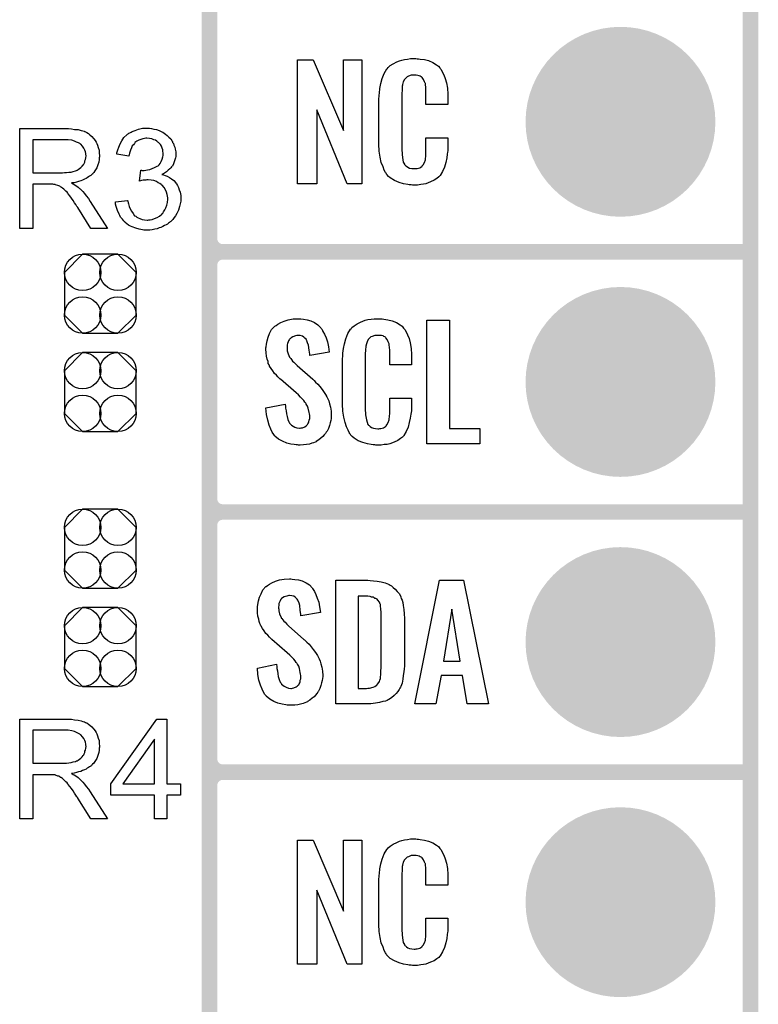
# Model space of a CAD drawing. Extents: x -0.07 to 0.95, y -0.15 to 1.54.
# Tile 5 of 16: x 0.67 to 0.95, y 0.06 to 0.44. Entities that reach past the tile are written whole.
import ezdxf

# ---------------------------------------------------------------- set-up
doc = ezdxf.new("R2010")
doc.units = 0
doc.layers.get('0').update_dxf_attribs({"linetype": 'CONTINUOUS'})
for name, color, linetype in [('gko', 6, 'CONTINUOUS'), ('gto', 2, 'CONTINUOUS'), ('gts', 1, 'CONTINUOUS')]:
    doc.layers.add(name, color=color, linetype=linetype)

# ---------------------------------------------------------------- blocks, each defined once
blk = doc.blocks.new('D36')
at = {"const_width": 0.003}
blk.add_lwpolyline([(-0.0015, 0, 1), (0.0015, 0, 1)], format="xyb", close=True, dxfattribs=at)
blk = doc.blocks.new('D78')
blk.add_lwpolyline([(-0.0068, -0.0152), (0.0068, -0.0152), (0.0138, -0.0082), (0.0138, 0.0082), (0.0068, 0.0152), (-0.0068, 0.0152), (-0.0138, 0.0082), (-0.0138, -0.0082)], close=True)
for centre in [(-0.0068, 0.0082), (0.0068, 0.0082), (-0.0068, -0.0082), (0.0068, -0.0082)]:
    blk.add_circle(centre, 0.007)
blk = doc.blocks.new('D42')
at = {"const_width": 0.0365}
blk.add_lwpolyline([(-0.01825, 0, 1), (0.01825, 0, 1)], format="xyb", close=True, dxfattribs=at)

msp = doc.modelspace()

# ---------------------------------------------------------------- linework, layer by layer
at = {"layer": 'gko', "color": 6, "const_width": 0.006}
msp.add_lwpolyline([(0.95, -0.05), (0.95, 1.45)], dxfattribs=at)
at = {"layer": 'gto', "color": 2, "const_width": 0.006}
for points in [[(0.742, -0.022), (0.742, 0.722)], [(0.742, 0.355), (0.742, 0.445)], [(0.742, 0.355), (0.742, 0.355)], [(0.742, 0.355), (0.742, 0.355)], [(0.747, 0.35), (0.747, 0.35)], [(0.747, 0.35), (0.747, 0.35)], [(0.747, 0.35), (0.747, 0.35)], [(0.747, 0.35), (0.747, 0.35)], [(0.747, 0.35), (0.95, 0.35)], [(0.747, 0.35), (0.95, 0.35)], [(0.742, 0.255), (0.742, 0.345)], [(0.742, 0.255), (0.742, 0.255)], [(0.742, 0.255), (0.742, 0.255)], [(0.747, 0.25), (0.747, 0.25)], [(0.747, 0.25), (0.747, 0.25)], [(0.747, 0.25), (0.747, 0.25)], [(0.747, 0.25), (0.747, 0.25)], [(0.747, 0.25), (0.95, 0.25)], [(0.747, 0.25), (0.95, 0.25)], [(0.742, 0.155), (0.742, 0.245)], [(0.742, 0.155), (0.742, 0.155)], [(0.742, 0.155), (0.742, 0.155)], [(0.747, 0.15), (0.747, 0.15)], [(0.747, 0.15), (0.747, 0.15)], [(0.747, 0.15), (0.747, 0.15)], [(0.747, 0.15), (0.747, 0.15)], [(0.747, 0.15), (0.95, 0.15)], [(0.747, 0.15), (0.95, 0.15)], [(0.742, 0.055), (0.742, 0.145)]]:
    msp.add_lwpolyline(points, dxfattribs=at)
at = {"layer": 'gto', "color": 2}
for points in [[(0.8218, 0.4242), (0.8224, 0.4242), (0.823, 0.4241), (0.8246, 0.4239), (0.8262, 0.4235), (0.8278, 0.4228), (0.8293, 0.4219), (0.83, 0.4214), (0.8306, 0.4207), (0.8307, 0.4205), (0.8311, 0.4201), (0.8315, 0.4192), (0.8321, 0.4181), (0.8326, 0.4167), (0.8331, 0.415), (0.8335, 0.4129), (0.8336, 0.4106), (0.8336, 0.4066), (0.8252, 0.4066), (0.8252, 0.4107), (0.8252, 0.4108), (0.8252, 0.4111), (0.8252, 0.4116), (0.8252, 0.4121), (0.8251, 0.4134), (0.825, 0.4141), (0.825, 0.4146), (0.825, 0.4147), (0.8249, 0.4149), (0.8247, 0.4154), (0.8243, 0.4163), (0.8238, 0.417), (0.8236, 0.4172), (0.8234, 0.4173), (0.823, 0.4175), (0.8226, 0.4177), (0.8221, 0.4178), (0.8214, 0.4179), (0.8203, 0.4179), (0.82, 0.4179), (0.8195, 0.4179), (0.8185, 0.4175), (0.818, 0.4173), (0.8176, 0.4169), (0.8174, 0.4167), (0.817, 0.4163), (0.8165, 0.4154), (0.8162, 0.4143), (0.8162, 0.4142), (0.8162, 0.4141), (0.8161, 0.4137), (0.8161, 0.4132), (0.816, 0.4127), (0.816, 0.4119), (0.8159, 0.4111), (0.8159, 0.4102), (0.8159, 0.3895), (0.8159, 0.3894), (0.8159, 0.3889), (0.816, 0.3882), (0.816, 0.3873), (0.8163, 0.3854), (0.8165, 0.3845), (0.8169, 0.3837), (0.817, 0.3836), (0.8171, 0.3834), (0.8174, 0.3832), (0.8177, 0.3829), (0.8183, 0.3825), (0.8189, 0.3822), (0.8198, 0.3821), (0.8207, 0.382), (0.8211, 0.382), (0.8214, 0.3821), (0.8218, 0.3821), (0.8228, 0.3823), (0.8233, 0.3826), (0.8237, 0.3829), (0.8238, 0.3829), (0.8238, 0.3831), (0.8242, 0.3835), (0.8247, 0.3844), (0.825, 0.3854), (0.825, 0.3855), (0.825, 0.3857), (0.825, 0.386), (0.8251, 0.3865), (0.8251, 0.387), (0.8252, 0.3878), (0.8252, 0.3886), (0.8252, 0.3895), (0.8252, 0.3938), (0.8336, 0.3938), (0.8336, 0.39), (0.8336, 0.3899), (0.8336, 0.3897), (0.8336, 0.3894), (0.8336, 0.3889), (0.8335, 0.3883), (0.8334, 0.3876), (0.8332, 0.3861), (0.8328, 0.3844), (0.8324, 0.3826), (0.8316, 0.3809), (0.8307, 0.3794), (0.8306, 0.3792), (0.8301, 0.3788), (0.8294, 0.3782), (0.8284, 0.3775), (0.827, 0.3769), (0.8252, 0.3762), (0.8243, 0.376), (0.8232, 0.3759), (0.822, 0.3757), (0.82, 0.3757), (0.8195, 0.3758), (0.8188, 0.3758), (0.8182, 0.3759), (0.8166, 0.3762), (0.8149, 0.3767), (0.8131, 0.3774), (0.8115, 0.3784), (0.8108, 0.379), (0.8102, 0.3797), (0.8102, 0.3798), (0.8101, 0.3799), (0.8099, 0.3802), (0.8097, 0.3805), (0.8092, 0.3814), (0.8087, 0.3827), (0.808, 0.3844), (0.8076, 0.3864), (0.8072, 0.3887), (0.8071, 0.3914), (0.8071, 0.4083), (0.8071, 0.4084), (0.8071, 0.4087), (0.8071, 0.4091), (0.8072, 0.4096), (0.8072, 0.4103), (0.8073, 0.411), (0.8075, 0.4128), (0.8078, 0.4147), (0.8084, 0.4166), (0.8091, 0.4186), (0.8102, 0.4203), (0.8102, 0.4203), (0.8103, 0.4204), (0.8107, 0.4209), (0.8115, 0.4216), (0.8126, 0.4223), (0.814, 0.423), (0.815, 0.4234), (0.8159, 0.4237), (0.8169, 0.424), (0.8181, 0.4241), (0.8193, 0.4243), (0.8213, 0.4243), (0.8218, 0.4242)], [(0.8006, 0.3762), (0.7949, 0.3762), (0.7832, 0.4046), (0.7832, 0.3762), (0.7758, 0.3762), (0.7758, 0.4238), (0.7819, 0.4238), (0.7935, 0.3966), (0.7935, 0.4238), (0.8006, 0.4238), (0.8006, 0.3762)], [(0.7189, 0.3975), (0.7197, 0.3974), (0.7206, 0.3972), (0.7216, 0.397), (0.7226, 0.3966), (0.7236, 0.3962), (0.7236, 0.3962), (0.7237, 0.3961), (0.724, 0.396), (0.7245, 0.3956), (0.7251, 0.3952), (0.7257, 0.3947), (0.7264, 0.3941), (0.7271, 0.3934), (0.7276, 0.3925), (0.7277, 0.3924), (0.7278, 0.3921), (0.7281, 0.3916), (0.7283, 0.391), (0.7286, 0.3903), (0.7288, 0.3895), (0.729, 0.3885), (0.7291, 0.3876), (0.7291, 0.3875), (0.7291, 0.3871), (0.729, 0.3867), (0.7289, 0.3861), (0.7287, 0.3854), (0.7284, 0.3846), (0.7281, 0.3838), (0.7277, 0.383), (0.7276, 0.3829), (0.7274, 0.3827), (0.7271, 0.3823), (0.7267, 0.3819), (0.7261, 0.3814), (0.7254, 0.3808), (0.7247, 0.3803), (0.7237, 0.3798), (0.7238, 0.3798), (0.7239, 0.3798), (0.7241, 0.3797), (0.7243, 0.3796), (0.7249, 0.3794), (0.7257, 0.3791), (0.7266, 0.3786), (0.7274, 0.3781), (0.7283, 0.3774), (0.7291, 0.3765), (0.7291, 0.3764), (0.7293, 0.3761), (0.7297, 0.3755), (0.73, 0.3748), (0.7303, 0.3739), (0.7307, 0.3729), (0.7309, 0.3717), (0.7309, 0.3703), (0.7309, 0.3703), (0.7309, 0.3701), (0.7309, 0.3698), (0.7309, 0.3695), (0.7308, 0.369), (0.7307, 0.3685), (0.7306, 0.368), (0.7305, 0.3674), (0.7301, 0.366), (0.7297, 0.3653), (0.7294, 0.3647), (0.7289, 0.3639), (0.7284, 0.3632), (0.7279, 0.3625), (0.7272, 0.3618), (0.7272, 0.3618), (0.7271, 0.3617), (0.7268, 0.3615), (0.7266, 0.3613), (0.7262, 0.361), (0.7258, 0.3607), (0.7253, 0.3604), (0.7247, 0.3601), (0.7241, 0.3598), (0.7233, 0.3594), (0.7226, 0.3592), (0.7218, 0.3589), (0.7209, 0.3587), (0.7199, 0.3585), (0.719, 0.3584), (0.718, 0.3583), (0.7175, 0.3583), (0.7171, 0.3584), (0.7167, 0.3584), (0.7162, 0.3585), (0.7156, 0.3586), (0.715, 0.3587), (0.7137, 0.3591), (0.7123, 0.3596), (0.7116, 0.3599), (0.7109, 0.3603), (0.7102, 0.3608), (0.7096, 0.3613), (0.7095, 0.3614), (0.7094, 0.3615), (0.7092, 0.3617), (0.7091, 0.3619), (0.7088, 0.3622), (0.7085, 0.3626), (0.7082, 0.3629), (0.7078, 0.3634), (0.7075, 0.364), (0.7072, 0.3645), (0.7066, 0.3659), (0.7061, 0.3674), (0.7059, 0.3683), (0.7058, 0.3692), (0.7105, 0.3698), (0.7105, 0.3697), (0.7106, 0.3696), (0.7106, 0.3694), (0.7107, 0.3691), (0.7107, 0.3688), (0.7108, 0.3684), (0.7111, 0.3675), (0.7115, 0.3665), (0.712, 0.3656), (0.7126, 0.3647), (0.7132, 0.3639), (0.7133, 0.3639), (0.7136, 0.3637), (0.714, 0.3634), (0.7146, 0.3631), (0.7152, 0.3628), (0.7161, 0.3625), (0.717, 0.3623), (0.718, 0.3622), (0.7183, 0.3622), (0.7186, 0.3623), (0.7192, 0.3623), (0.7199, 0.3625), (0.7208, 0.3628), (0.7218, 0.3632), (0.7227, 0.3637), (0.7236, 0.3645), (0.7237, 0.3646), (0.724, 0.3649), (0.7243, 0.3654), (0.7248, 0.3661), (0.7252, 0.3669), (0.7256, 0.3679), (0.7258, 0.369), (0.7259, 0.3702), (0.7259, 0.3703), (0.7259, 0.3704), (0.7259, 0.3705), (0.7259, 0.3708), (0.7258, 0.3714), (0.7257, 0.3721), (0.7254, 0.373), (0.7251, 0.3739), (0.7245, 0.3748), (0.7238, 0.3756), (0.7237, 0.3757), (0.7234, 0.3759), (0.7229, 0.3763), (0.7223, 0.3766), (0.7216, 0.377), (0.7206, 0.3774), (0.7196, 0.3776), (0.7184, 0.3777), (0.7179, 0.3777), (0.7175, 0.3776), (0.717, 0.3776), (0.7165, 0.3775), (0.7158, 0.3774), (0.7151, 0.3772), (0.7156, 0.3814), (0.7159, 0.3814), (0.7161, 0.3813), (0.7168, 0.3813), (0.7175, 0.3814), (0.7182, 0.3815), (0.719, 0.3817), (0.7199, 0.382), (0.7208, 0.3824), (0.7218, 0.3829), (0.7218, 0.3829), (0.7219, 0.3829), (0.7222, 0.3831), (0.7226, 0.3835), (0.723, 0.384), (0.7234, 0.3848), (0.7238, 0.3856), (0.7241, 0.3865), (0.7242, 0.3871), (0.7242, 0.3877), (0.7242, 0.3877), (0.7242, 0.3878), (0.7242, 0.3881), (0.7241, 0.3886), (0.724, 0.3892), (0.7238, 0.3899), (0.7235, 0.3906), (0.7231, 0.3913), (0.7224, 0.392), (0.7224, 0.392), (0.7221, 0.3922), (0.7217, 0.3925), (0.7212, 0.3929), (0.7206, 0.3931), (0.7198, 0.3934), (0.7189, 0.3936), (0.7179, 0.3937), (0.7175, 0.3937), (0.717, 0.3936), (0.7163, 0.3935), (0.7156, 0.3932), (0.7148, 0.393), (0.7141, 0.3925), (0.7133, 0.392), (0.7133, 0.3919), (0.7131, 0.3916), (0.7127, 0.3912), (0.7123, 0.3907), (0.712, 0.39), (0.7116, 0.3891), (0.7112, 0.388), (0.711, 0.3868), (0.7063, 0.3876), (0.7063, 0.3877), (0.7064, 0.3879), (0.7064, 0.3881), (0.7065, 0.3884), (0.7066, 0.3888), (0.7067, 0.3892), (0.7071, 0.3903), (0.7076, 0.3915), (0.7083, 0.3927), (0.7091, 0.3939), (0.7102, 0.395), (0.7102, 0.395), (0.7103, 0.3951), (0.7105, 0.3952), (0.7107, 0.3954), (0.711, 0.3956), (0.7114, 0.3958), (0.7118, 0.396), (0.7123, 0.3963), (0.7134, 0.3967), (0.7147, 0.3972), (0.7162, 0.3975), (0.717, 0.3976), (0.7183, 0.3976), (0.7189, 0.3975)], [(0.6873, 0.3974), (0.6878, 0.3974), (0.6889, 0.3973), (0.6901, 0.3971), (0.6915, 0.397), (0.6927, 0.3967), (0.6933, 0.3965), (0.6938, 0.3964), (0.6939, 0.3964), (0.6939, 0.3963), (0.6943, 0.3961), (0.6948, 0.3959), (0.6954, 0.3955), (0.696, 0.395), (0.6967, 0.3944), (0.6974, 0.3936), (0.6981, 0.3927), (0.6981, 0.3926), (0.6981, 0.3926), (0.6984, 0.3922), (0.6986, 0.3917), (0.6989, 0.391), (0.6992, 0.3901), (0.6995, 0.3891), (0.6996, 0.3881), (0.6997, 0.3869), (0.6997, 0.3869), (0.6997, 0.3868), (0.6997, 0.3865), (0.6996, 0.3862), (0.6996, 0.3859), (0.6996, 0.3855), (0.6994, 0.3845), (0.699, 0.3834), (0.6986, 0.3823), (0.6979, 0.3811), (0.6975, 0.3805), (0.697, 0.38), (0.697, 0.3799), (0.6969, 0.3799), (0.6967, 0.3797), (0.6965, 0.3795), (0.6963, 0.3793), (0.6959, 0.3791), (0.6955, 0.3788), (0.695, 0.3785), (0.6945, 0.3782), (0.6939, 0.3779), (0.6932, 0.3776), (0.6925, 0.3773), (0.6916, 0.3771), (0.6908, 0.3768), (0.6899, 0.3766), (0.6889, 0.3765), (0.689, 0.3764), (0.6892, 0.3763), (0.6895, 0.3761), (0.69, 0.3759), (0.691, 0.3753), (0.6915, 0.3749), (0.6919, 0.3745), (0.692, 0.3744), (0.6923, 0.3742), (0.6928, 0.3737), (0.6933, 0.3732), (0.6939, 0.3724), (0.6946, 0.3715), (0.6954, 0.3705), (0.6961, 0.3694), (0.7027, 0.359), (0.6964, 0.359), (0.6914, 0.367), (0.6914, 0.367), (0.6913, 0.3672), (0.6911, 0.3673), (0.691, 0.3675), (0.6906, 0.3682), (0.6901, 0.3689), (0.6895, 0.3698), (0.6889, 0.3707), (0.6883, 0.3715), (0.6877, 0.3723), (0.6876, 0.3723), (0.6875, 0.3725), (0.6872, 0.3729), (0.6868, 0.3733), (0.686, 0.3741), (0.6855, 0.3745), (0.6851, 0.3748), (0.685, 0.3749), (0.6849, 0.3749), (0.6847, 0.375), (0.6844, 0.3752), (0.684, 0.3754), (0.6837, 0.3755), (0.6828, 0.3758), (0.6827, 0.3758), (0.6826, 0.3759), (0.6824, 0.3759), (0.6821, 0.3759), (0.6817, 0.376), (0.6813, 0.376), (0.6807, 0.376), (0.6741, 0.376), (0.6741, 0.359), (0.669, 0.359), (0.669, 0.3974), (0.6868, 0.3974), (0.6873, 0.3974)], [(0.6862, 0.3931), (0.6741, 0.3931), (0.6741, 0.3804), (0.6855, 0.3804), (0.6862, 0.3805), (0.687, 0.3805), (0.6879, 0.3806), (0.6888, 0.3807), (0.6896, 0.3809), (0.6904, 0.3811), (0.6905, 0.3811), (0.6908, 0.3813), (0.6911, 0.3814), (0.6915, 0.3816), (0.692, 0.382), (0.6925, 0.3824), (0.693, 0.3829), (0.6934, 0.3834), (0.6935, 0.3835), (0.6936, 0.3837), (0.6938, 0.384), (0.694, 0.3845), (0.6941, 0.385), (0.6943, 0.3855), (0.6944, 0.3862), (0.6945, 0.3869), (0.6945, 0.3869), (0.6945, 0.387), (0.6944, 0.3873), (0.6944, 0.3878), (0.6943, 0.3885), (0.694, 0.3891), (0.6936, 0.3899), (0.6931, 0.3906), (0.6925, 0.3914), (0.6924, 0.3914), (0.6921, 0.3916), (0.6916, 0.3919), (0.6909, 0.3922), (0.6901, 0.3926), (0.689, 0.3929), (0.6877, 0.3931), (0.6862, 0.3931)], [(0.7771, 0.3242), (0.7781, 0.3241), (0.7795, 0.3239), (0.7809, 0.3235), (0.7824, 0.3228), (0.7837, 0.322), (0.7848, 0.3208), (0.7849, 0.3206), (0.7853, 0.3202), (0.7856, 0.3194), (0.7862, 0.3183), (0.7868, 0.3169), (0.7873, 0.3154), (0.7877, 0.3135), (0.788, 0.3114), (0.7805, 0.3101), (0.7805, 0.3103), (0.7805, 0.3107), (0.7804, 0.3114), (0.7803, 0.3122), (0.78, 0.3141), (0.7797, 0.315), (0.7794, 0.3158), (0.7794, 0.3159), (0.7793, 0.3161), (0.7791, 0.3165), (0.7787, 0.3168), (0.7782, 0.3172), (0.7777, 0.3176), (0.7769, 0.3178), (0.7761, 0.3179), (0.7758, 0.3179), (0.7755, 0.3178), (0.775, 0.3177), (0.774, 0.3174), (0.7734, 0.317), (0.773, 0.3166), (0.773, 0.3166), (0.7728, 0.3165), (0.7726, 0.3162), (0.7724, 0.3158), (0.7722, 0.3154), (0.772, 0.3148), (0.7719, 0.3142), (0.7719, 0.3134), (0.7719, 0.3133), (0.7719, 0.313), (0.7719, 0.3126), (0.7719, 0.312), (0.7722, 0.3108), (0.7728, 0.3095), (0.7729, 0.3094), (0.773, 0.3092), (0.7732, 0.309), (0.7735, 0.3086), (0.7739, 0.308), (0.7744, 0.3076), (0.775, 0.3069), (0.7757, 0.3063), (0.7817, 0.301), (0.7818, 0.3009), (0.7822, 0.3005), (0.7828, 0.2999), (0.7836, 0.2992), (0.7844, 0.2982), (0.7853, 0.2971), (0.7861, 0.296), (0.7868, 0.2948), (0.7869, 0.2946), (0.7871, 0.2943), (0.7875, 0.2935), (0.7879, 0.2927), (0.7881, 0.2916), (0.7885, 0.2903), (0.7887, 0.2888), (0.7888, 0.2872), (0.7888, 0.287), (0.7888, 0.2867), (0.7887, 0.286), (0.7886, 0.2852), (0.7884, 0.2843), (0.7881, 0.2833), (0.7878, 0.2821), (0.7872, 0.2811), (0.7871, 0.281), (0.7869, 0.2807), (0.7866, 0.2802), (0.7861, 0.2796), (0.7855, 0.279), (0.7848, 0.2784), (0.784, 0.2777), (0.783, 0.2771), (0.783, 0.277), (0.7826, 0.2769), (0.782, 0.2766), (0.7813, 0.2764), (0.7804, 0.2761), (0.7793, 0.2759), (0.7781, 0.2758), (0.7769, 0.2757), (0.7762, 0.2757), (0.7758, 0.2758), (0.7753, 0.2758), (0.7746, 0.2759), (0.7732, 0.2761), (0.7717, 0.2765), (0.77, 0.2772), (0.7685, 0.278), (0.7671, 0.2792), (0.767, 0.2794), (0.7667, 0.2798), (0.7661, 0.2807), (0.7656, 0.2819), (0.7649, 0.2834), (0.7644, 0.2853), (0.7639, 0.2875), (0.7637, 0.29), (0.7711, 0.2915), (0.7711, 0.2914), (0.7711, 0.2913), (0.7712, 0.2907), (0.7712, 0.2899), (0.7714, 0.2889), (0.7716, 0.2878), (0.7718, 0.2867), (0.7721, 0.2856), (0.7725, 0.2846), (0.7726, 0.2845), (0.7728, 0.2842), (0.7731, 0.2838), (0.7735, 0.2834), (0.7741, 0.283), (0.7748, 0.2826), (0.7756, 0.2823), (0.7766, 0.2822), (0.7769, 0.2822), (0.7772, 0.2823), (0.7777, 0.2824), (0.7786, 0.2828), (0.7791, 0.2831), (0.7794, 0.2834), (0.7795, 0.2835), (0.7796, 0.2836), (0.7798, 0.2839), (0.78, 0.2843), (0.7802, 0.2847), (0.7803, 0.2853), (0.7805, 0.2859), (0.7805, 0.2867), (0.7805, 0.2868), (0.7805, 0.2871), (0.7804, 0.2877), (0.7803, 0.2883), (0.7799, 0.2899), (0.7796, 0.2907), (0.7792, 0.2915), (0.7791, 0.2916), (0.779, 0.2919), (0.7786, 0.2922), (0.7782, 0.2928), (0.7777, 0.2934), (0.777, 0.2942), (0.7762, 0.295), (0.7753, 0.2958), (0.7693, 0.301), (0.7692, 0.3011), (0.7688, 0.3015), (0.7683, 0.3019), (0.7677, 0.3026), (0.767, 0.3033), (0.7663, 0.3043), (0.7657, 0.3052), (0.7651, 0.3061), (0.765, 0.3062), (0.7649, 0.3066), (0.7646, 0.3071), (0.7645, 0.3079), (0.7642, 0.3088), (0.7639, 0.3099), (0.7638, 0.3112), (0.7637, 0.3126), (0.7637, 0.3127), (0.7637, 0.3129), (0.7637, 0.3131), (0.7638, 0.3135), (0.7639, 0.3145), (0.7641, 0.3158), (0.7645, 0.3172), (0.7651, 0.3186), (0.7658, 0.3201), (0.767, 0.3213), (0.7671, 0.3214), (0.7676, 0.3217), (0.7683, 0.3222), (0.7694, 0.3228), (0.7707, 0.3234), (0.7722, 0.3239), (0.7741, 0.3242), (0.7761, 0.3243), (0.7767, 0.3243), (0.7771, 0.3242)], [(0.8078, 0.3242), (0.8084, 0.3242), (0.809, 0.3241), (0.8106, 0.3239), (0.8122, 0.3235), (0.8139, 0.3228), (0.8153, 0.3219), (0.8161, 0.3214), (0.8166, 0.3207), (0.8167, 0.3205), (0.8171, 0.3201), (0.8176, 0.3192), (0.8181, 0.3181), (0.8187, 0.3167), (0.8191, 0.315), (0.8195, 0.3129), (0.8196, 0.3106), (0.8196, 0.3066), (0.8113, 0.3066), (0.8113, 0.3107), (0.8113, 0.3108), (0.8113, 0.3111), (0.8113, 0.3116), (0.8113, 0.3121), (0.8112, 0.3134), (0.8111, 0.3141), (0.811, 0.3146), (0.811, 0.3147), (0.8109, 0.3149), (0.8107, 0.3154), (0.8103, 0.3163), (0.8098, 0.317), (0.8096, 0.3172), (0.8094, 0.3173), (0.809, 0.3175), (0.8087, 0.3177), (0.8081, 0.3178), (0.8075, 0.3179), (0.8064, 0.3179), (0.806, 0.3179), (0.8055, 0.3179), (0.8045, 0.3175), (0.804, 0.3173), (0.8036, 0.3169), (0.8034, 0.3167), (0.803, 0.3163), (0.8026, 0.3154), (0.8022, 0.3143), (0.8022, 0.3142), (0.8022, 0.3141), (0.8021, 0.3137), (0.8021, 0.3132), (0.802, 0.3127), (0.802, 0.3119), (0.8019, 0.3111), (0.8019, 0.3102), (0.8019, 0.2895), (0.8019, 0.2894), (0.8019, 0.2889), (0.802, 0.2882), (0.802, 0.2873), (0.8024, 0.2854), (0.8026, 0.2845), (0.8029, 0.2837), (0.803, 0.2836), (0.8031, 0.2834), (0.8034, 0.2832), (0.8038, 0.2829), (0.8043, 0.2825), (0.805, 0.2822), (0.8058, 0.2821), (0.8067, 0.282), (0.8071, 0.282), (0.8075, 0.2821), (0.8078, 0.2821), (0.8089, 0.2823), (0.8093, 0.2826), (0.8097, 0.2829), (0.8098, 0.2829), (0.8099, 0.2831), (0.8102, 0.2835), (0.8107, 0.2844), (0.811, 0.2854), (0.811, 0.2855), (0.8111, 0.2857), (0.8111, 0.286), (0.8112, 0.2865), (0.8112, 0.287), (0.8113, 0.2878), (0.8113, 0.2886), (0.8113, 0.2895), (0.8113, 0.2938), (0.8196, 0.2938), (0.8196, 0.29), (0.8196, 0.2899), (0.8196, 0.2897), (0.8196, 0.2894), (0.8196, 0.2889), (0.8195, 0.2883), (0.8194, 0.2876), (0.8192, 0.2861), (0.8188, 0.2844), (0.8184, 0.2826), (0.8176, 0.2809), (0.8167, 0.2794), (0.8166, 0.2792), (0.8162, 0.2788), (0.8154, 0.2782), (0.8144, 0.2775), (0.813, 0.2769), (0.8113, 0.2762), (0.8103, 0.276), (0.8092, 0.2759), (0.808, 0.2757), (0.806, 0.2757), (0.8055, 0.2758), (0.8049, 0.2758), (0.8042, 0.2759), (0.8027, 0.2762), (0.8009, 0.2767), (0.7991, 0.2774), (0.7976, 0.2784), (0.7968, 0.279), (0.7962, 0.2797), (0.7962, 0.2798), (0.7961, 0.2799), (0.7959, 0.2802), (0.7957, 0.2805), (0.7953, 0.2814), (0.7947, 0.2827), (0.7941, 0.2844), (0.7936, 0.2864), (0.7932, 0.2887), (0.7931, 0.2914), (0.7931, 0.3083), (0.7931, 0.3084), (0.7931, 0.3087), (0.7931, 0.3091), (0.7932, 0.3096), (0.7932, 0.3103), (0.7933, 0.311), (0.7935, 0.3128), (0.7939, 0.3147), (0.7944, 0.3166), (0.7952, 0.3186), (0.7962, 0.3203), (0.7962, 0.3203), (0.7964, 0.3204), (0.7967, 0.3209), (0.7976, 0.3216), (0.7987, 0.3223), (0.8001, 0.323), (0.801, 0.3234), (0.8019, 0.3237), (0.8029, 0.324), (0.8041, 0.3241), (0.8053, 0.3243), (0.8074, 0.3243), (0.8078, 0.3242)], [(0.8343, 0.2821), (0.8459, 0.2821), (0.8459, 0.2762), (0.8256, 0.2762), (0.8256, 0.3238), (0.8343, 0.3238), (0.8343, 0.2821)], [(0.7738, 0.2242), (0.7748, 0.2241), (0.7762, 0.2239), (0.7776, 0.2235), (0.7791, 0.2228), (0.7804, 0.222), (0.7815, 0.2208), (0.7816, 0.2206), (0.7819, 0.2202), (0.7823, 0.2194), (0.7829, 0.2183), (0.7834, 0.2169), (0.784, 0.2154), (0.7843, 0.2135), (0.7846, 0.2114), (0.7771, 0.2101), (0.7771, 0.2103), (0.7771, 0.2107), (0.777, 0.2114), (0.7769, 0.2122), (0.7767, 0.2141), (0.7764, 0.215), (0.7761, 0.2158), (0.7761, 0.2159), (0.7759, 0.2161), (0.7757, 0.2165), (0.7754, 0.2168), (0.7749, 0.2172), (0.7744, 0.2176), (0.7736, 0.2178), (0.7728, 0.2179), (0.7725, 0.2179), (0.7721, 0.2178), (0.7717, 0.2177), (0.7707, 0.2174), (0.7701, 0.217), (0.7696, 0.2166), (0.7696, 0.2166), (0.7695, 0.2165), (0.7693, 0.2162), (0.7691, 0.2158), (0.7689, 0.2154), (0.7687, 0.2148), (0.7686, 0.2142), (0.7685, 0.2134), (0.7685, 0.2133), (0.7685, 0.213), (0.7686, 0.2126), (0.7686, 0.212), (0.7689, 0.2108), (0.7695, 0.2095), (0.7695, 0.2094), (0.7696, 0.2092), (0.7698, 0.209), (0.7702, 0.2086), (0.7706, 0.208), (0.7711, 0.2076), (0.7717, 0.2069), (0.7724, 0.2063), (0.7783, 0.201), (0.7785, 0.2009), (0.7789, 0.2005), (0.7794, 0.1999), (0.7803, 0.1992), (0.7811, 0.1982), (0.7819, 0.1971), (0.7828, 0.196), (0.7835, 0.1948), (0.7836, 0.1946), (0.7838, 0.1943), (0.7842, 0.1935), (0.7845, 0.1927), (0.7848, 0.1916), (0.7852, 0.1903), (0.7854, 0.1888), (0.7855, 0.1872), (0.7855, 0.187), (0.7855, 0.1867), (0.7854, 0.186), (0.7853, 0.1852), (0.7851, 0.1843), (0.7848, 0.1833), (0.7844, 0.1821), (0.7839, 0.1811), (0.7838, 0.181), (0.7836, 0.1807), (0.7832, 0.1802), (0.7828, 0.1796), (0.7822, 0.179), (0.7815, 0.1784), (0.7806, 0.1777), (0.7797, 0.1771), (0.7796, 0.177), (0.7793, 0.1769), (0.7787, 0.1766), (0.778, 0.1764), (0.777, 0.1761), (0.776, 0.1759), (0.7748, 0.1758), (0.7735, 0.1757), (0.7729, 0.1757), (0.7725, 0.1758), (0.7719, 0.1758), (0.7713, 0.1759), (0.7699, 0.1761), (0.7683, 0.1765), (0.7667, 0.1772), (0.7652, 0.178), (0.7638, 0.1792), (0.7637, 0.1794), (0.7633, 0.1798), (0.7628, 0.1807), (0.7622, 0.1819), (0.7616, 0.1834), (0.761, 0.1853), (0.7606, 0.1875), (0.7604, 0.19), (0.7678, 0.1915), (0.7678, 0.1914), (0.7678, 0.1913), (0.7679, 0.1907), (0.7679, 0.1899), (0.7681, 0.1889), (0.7682, 0.1878), (0.7684, 0.1867), (0.7688, 0.1856), (0.7692, 0.1846), (0.7693, 0.1845), (0.7695, 0.1842), (0.7697, 0.1838), (0.7702, 0.1834), (0.7707, 0.183), (0.7715, 0.1826), (0.7723, 0.1823), (0.7732, 0.1822), (0.7735, 0.1822), (0.7739, 0.1823), (0.7744, 0.1824), (0.7753, 0.1828), (0.7757, 0.1831), (0.7761, 0.1834), (0.7762, 0.1835), (0.7763, 0.1836), (0.7765, 0.1839), (0.7767, 0.1843), (0.7769, 0.1847), (0.7769, 0.1853), (0.7771, 0.1859), (0.7771, 0.1867), (0.7771, 0.1868), (0.7771, 0.1871), (0.777, 0.1877), (0.7769, 0.1883), (0.7766, 0.1899), (0.7763, 0.1907), (0.7758, 0.1915), (0.7757, 0.1916), (0.7756, 0.1919), (0.7753, 0.1922), (0.7749, 0.1928), (0.7744, 0.1934), (0.7737, 0.1942), (0.7729, 0.195), (0.7719, 0.1958), (0.7659, 0.201), (0.7658, 0.2011), (0.7655, 0.2015), (0.765, 0.2019), (0.7644, 0.2026), (0.7637, 0.2033), (0.763, 0.2043), (0.7623, 0.2052), (0.7618, 0.2061), (0.7617, 0.2062), (0.7616, 0.2066), (0.7613, 0.2071), (0.7611, 0.2079), (0.7609, 0.2088), (0.7606, 0.2099), (0.7605, 0.2112), (0.7604, 0.2126), (0.7604, 0.2127), (0.7604, 0.2129), (0.7604, 0.2131), (0.7605, 0.2135), (0.7606, 0.2145), (0.7608, 0.2158), (0.7612, 0.2172), (0.7618, 0.2186), (0.7625, 0.2201), (0.7636, 0.2213), (0.7638, 0.2214), (0.7643, 0.2217), (0.765, 0.2222), (0.766, 0.2228), (0.7673, 0.2234), (0.7689, 0.2239), (0.7707, 0.2242), (0.7728, 0.2243), (0.7733, 0.2243), (0.7738, 0.2242)], [(0.8038, 0.2237), (0.8051, 0.2236), (0.8065, 0.2234), (0.808, 0.2231), (0.8095, 0.2228), (0.8108, 0.2222), (0.811, 0.2221), (0.8114, 0.2219), (0.8119, 0.2216), (0.8126, 0.221), (0.8134, 0.2203), (0.8142, 0.2195), (0.815, 0.2185), (0.8155, 0.2174), (0.8156, 0.2172), (0.8157, 0.2168), (0.816, 0.2161), (0.8163, 0.2152), (0.8164, 0.214), (0.8167, 0.2125), (0.8168, 0.2108), (0.8169, 0.209), (0.8169, 0.1917), (0.8169, 0.1916), (0.8169, 0.1914), (0.8169, 0.1911), (0.8169, 0.1907), (0.8168, 0.1897), (0.8167, 0.1885), (0.8165, 0.1871), (0.8163, 0.1857), (0.816, 0.1842), (0.8155, 0.1829), (0.8154, 0.1827), (0.8152, 0.1823), (0.8149, 0.1818), (0.8144, 0.181), (0.8138, 0.1802), (0.813, 0.1794), (0.812, 0.1786), (0.8109, 0.1779), (0.8107, 0.1778), (0.8103, 0.1776), (0.8096, 0.1773), (0.8086, 0.1771), (0.8073, 0.1768), (0.8058, 0.1765), (0.804, 0.1763), (0.8021, 0.1762), (0.7905, 0.1762), (0.7905, 0.2238), (0.8028, 0.2238), (0.8038, 0.2237)], [(0.8492, 0.1762), (0.8411, 0.1762), (0.8393, 0.1871), (0.831, 0.1871), (0.829, 0.1762), (0.8209, 0.1762), (0.8304, 0.2238), (0.8397, 0.2238), (0.8492, 0.1762)], [(0.8028, 0.2176), (0.7992, 0.2176), (0.7992, 0.1822), (0.8024, 0.1822), (0.8029, 0.1823), (0.8035, 0.1823), (0.8049, 0.1827), (0.8055, 0.1829), (0.8061, 0.1833), (0.8062, 0.1833), (0.8063, 0.1834), (0.8067, 0.184), (0.8073, 0.1848), (0.8075, 0.1854), (0.8077, 0.186), (0.8077, 0.1861), (0.8077, 0.1864), (0.8077, 0.1868), (0.8078, 0.1873), (0.8079, 0.1881), (0.8079, 0.189), (0.808, 0.1901), (0.808, 0.1913), (0.808, 0.2095), (0.808, 0.2097), (0.808, 0.2101), (0.808, 0.2106), (0.808, 0.2113), (0.8078, 0.2129), (0.8077, 0.2137), (0.8077, 0.2143), (0.8077, 0.2144), (0.8076, 0.2146), (0.8075, 0.2149), (0.8073, 0.2153), (0.8067, 0.2161), (0.8064, 0.2165), (0.8059, 0.2167), (0.8058, 0.2167), (0.8056, 0.2168), (0.8053, 0.217), (0.8049, 0.2172), (0.8043, 0.2173), (0.8037, 0.2175), (0.8028, 0.2176)], [(0.8351, 0.2127), (0.8319, 0.1927), (0.8384, 0.1927), (0.8351, 0.2127)], [(0.6873, 0.1704), (0.6878, 0.1704), (0.6889, 0.1703), (0.6901, 0.1701), (0.6915, 0.17), (0.6927, 0.1697), (0.6933, 0.1695), (0.6938, 0.1694), (0.6939, 0.1694), (0.6939, 0.1693), (0.6943, 0.1691), (0.6948, 0.1689), (0.6954, 0.1685), (0.696, 0.168), (0.6967, 0.1674), (0.6974, 0.1666), (0.6981, 0.1657), (0.6981, 0.1656), (0.6981, 0.1656), (0.6984, 0.1652), (0.6986, 0.1647), (0.6989, 0.164), (0.6992, 0.1631), (0.6995, 0.1621), (0.6996, 0.1611), (0.6997, 0.1599), (0.6997, 0.1599), (0.6997, 0.1597), (0.6997, 0.1595), (0.6996, 0.1593), (0.6996, 0.1589), (0.6996, 0.1585), (0.6994, 0.1575), (0.699, 0.1564), (0.6986, 0.1553), (0.6979, 0.1541), (0.6975, 0.1535), (0.697, 0.153), (0.697, 0.1529), (0.6969, 0.1529), (0.6967, 0.1527), (0.6965, 0.1525), (0.6963, 0.1523), (0.6959, 0.1521), (0.6955, 0.1518), (0.695, 0.1515), (0.6945, 0.1512), (0.6939, 0.1509), (0.6932, 0.1506), (0.6925, 0.1503), (0.6916, 0.1501), (0.6908, 0.1498), (0.6899, 0.1496), (0.6889, 0.1495), (0.689, 0.1494), (0.6892, 0.1493), (0.6895, 0.1491), (0.69, 0.1489), (0.691, 0.1483), (0.6915, 0.1479), (0.6919, 0.1475), (0.692, 0.1474), (0.6923, 0.1472), (0.6928, 0.1467), (0.6933, 0.1462), (0.6939, 0.1454), (0.6946, 0.1445), (0.6954, 0.1435), (0.6961, 0.1424), (0.7027, 0.132), (0.6964, 0.132), (0.6914, 0.14), (0.6914, 0.14), (0.6913, 0.1402), (0.6911, 0.1403), (0.691, 0.1405), (0.6906, 0.1412), (0.6901, 0.1419), (0.6895, 0.1428), (0.6889, 0.1437), (0.6883, 0.1445), (0.6877, 0.1453), (0.6876, 0.1453), (0.6875, 0.1455), (0.6872, 0.1459), (0.6868, 0.1463), (0.686, 0.1471), (0.6855, 0.1475), (0.6851, 0.1478), (0.685, 0.1479), (0.6849, 0.1479), (0.6847, 0.148), (0.6844, 0.1482), (0.684, 0.1484), (0.6837, 0.1485), (0.6828, 0.1488), (0.6827, 0.1488), (0.6826, 0.1489), (0.6824, 0.1489), (0.6821, 0.1489), (0.6817, 0.149), (0.6813, 0.149), (0.6807, 0.149), (0.6741, 0.149), (0.6741, 0.132), (0.669, 0.132), (0.669, 0.1704), (0.6868, 0.1704), (0.6873, 0.1704)], [(0.7256, 0.1455), (0.7308, 0.1455), (0.7308, 0.1412), (0.7256, 0.1412), (0.7256, 0.132), (0.7208, 0.132), (0.7208, 0.1412), (0.7041, 0.1412), (0.7041, 0.1455), (0.7217, 0.1704), (0.7256, 0.1704), (0.7256, 0.1455)], [(0.6862, 0.1661), (0.6741, 0.1661), (0.6741, 0.1534), (0.6855, 0.1534), (0.6862, 0.1535), (0.687, 0.1535), (0.6879, 0.1536), (0.6888, 0.1537), (0.6896, 0.1539), (0.6904, 0.1541), (0.6905, 0.1541), (0.6908, 0.1543), (0.6911, 0.1544), (0.6915, 0.1546), (0.692, 0.155), (0.6925, 0.1554), (0.693, 0.1559), (0.6934, 0.1564), (0.6935, 0.1565), (0.6936, 0.1567), (0.6938, 0.157), (0.694, 0.1575), (0.6941, 0.158), (0.6943, 0.1585), (0.6944, 0.1592), (0.6945, 0.1599), (0.6945, 0.1599), (0.6945, 0.16), (0.6944, 0.1603), (0.6944, 0.1608), (0.6943, 0.1615), (0.694, 0.1621), (0.6936, 0.1629), (0.6931, 0.1636), (0.6925, 0.1644), (0.6924, 0.1644), (0.6921, 0.1646), (0.6916, 0.1649), (0.6909, 0.1652), (0.6901, 0.1656), (0.689, 0.1659), (0.6877, 0.1661), (0.6862, 0.1661)], [(0.7208, 0.1627), (0.7087, 0.1455), (0.7208, 0.1455), (0.7208, 0.1627)], [(0.8006, 0.0762), (0.7949, 0.0762), (0.7832, 0.1046), (0.7832, 0.0762), (0.7758, 0.0762), (0.7758, 0.1238), (0.7819, 0.1238), (0.7935, 0.0966), (0.7935, 0.1238), (0.8006, 0.1238), (0.8006, 0.0762)], [(0.8218, 0.1242), (0.8224, 0.1242), (0.823, 0.1241), (0.8246, 0.1239), (0.8262, 0.1235), (0.8278, 0.1228), (0.8293, 0.1219), (0.83, 0.1214), (0.8306, 0.1207), (0.8307, 0.1205), (0.8311, 0.1201), (0.8315, 0.1192), (0.8321, 0.1181), (0.8326, 0.1167), (0.8331, 0.115), (0.8335, 0.1129), (0.8336, 0.1106), (0.8336, 0.1066), (0.8252, 0.1066), (0.8252, 0.1107), (0.8252, 0.1108), (0.8252, 0.1111), (0.8252, 0.1116), (0.8252, 0.1121), (0.8251, 0.1134), (0.825, 0.1141), (0.825, 0.1146), (0.825, 0.1147), (0.8249, 0.1149), (0.8247, 0.1154), (0.8243, 0.1163), (0.8238, 0.117), (0.8236, 0.1172), (0.8234, 0.1173), (0.823, 0.1175), (0.8226, 0.1177), (0.8221, 0.1178), (0.8214, 0.1179), (0.8203, 0.1179), (0.82, 0.1179), (0.8195, 0.1179), (0.8185, 0.1175), (0.818, 0.1173), (0.8176, 0.1169), (0.8174, 0.1167), (0.817, 0.1163), (0.8165, 0.1154), (0.8162, 0.1143), (0.8162, 0.1142), (0.8162, 0.1141), (0.8161, 0.1137), (0.8161, 0.1132), (0.816, 0.1127), (0.816, 0.1119), (0.8159, 0.1111), (0.8159, 0.1102), (0.8159, 0.0895), (0.8159, 0.0894), (0.8159, 0.0889), (0.816, 0.0882), (0.816, 0.0873), (0.8163, 0.0854), (0.8165, 0.0845), (0.8169, 0.0837), (0.817, 0.0836), (0.8171, 0.0834), (0.8174, 0.0832), (0.8177, 0.0829), (0.8183, 0.0825), (0.8189, 0.0822), (0.8198, 0.0821), (0.8207, 0.082), (0.8211, 0.082), (0.8214, 0.0821), (0.8218, 0.0821), (0.8228, 0.0823), (0.8233, 0.0826), (0.8237, 0.0829), (0.8238, 0.0829), (0.8238, 0.0831), (0.8242, 0.0835), (0.8247, 0.0844), (0.825, 0.0854), (0.825, 0.0855), (0.825, 0.0857), (0.825, 0.086), (0.8251, 0.0865), (0.8251, 0.087), (0.8252, 0.0878), (0.8252, 0.0886), (0.8252, 0.0895), (0.8252, 0.0938), (0.8336, 0.0938), (0.8336, 0.09), (0.8336, 0.0899), (0.8336, 0.0897), (0.8336, 0.0894), (0.8336, 0.0889), (0.8335, 0.0883), (0.8334, 0.0876), (0.8332, 0.0861), (0.8328, 0.0844), (0.8324, 0.0826), (0.8316, 0.0809), (0.8307, 0.0794), (0.8306, 0.0792), (0.8301, 0.0788), (0.8294, 0.0782), (0.8284, 0.0775), (0.827, 0.0769), (0.8252, 0.0762), (0.8243, 0.076), (0.8232, 0.0759), (0.822, 0.0757), (0.82, 0.0757), (0.8195, 0.0758), (0.8188, 0.0758), (0.8182, 0.0759), (0.8166, 0.0762), (0.8149, 0.0767), (0.8131, 0.0774), (0.8115, 0.0784), (0.8108, 0.079), (0.8102, 0.0797), (0.8102, 0.0798), (0.8101, 0.0799), (0.8099, 0.0802), (0.8097, 0.0805), (0.8092, 0.0814), (0.8087, 0.0827), (0.808, 0.0844), (0.8076, 0.0864), (0.8072, 0.0887), (0.8071, 0.0914), (0.8071, 0.1083), (0.8071, 0.1084), (0.8071, 0.1087), (0.8071, 0.1091), (0.8072, 0.1096), (0.8072, 0.1103), (0.8073, 0.111), (0.8075, 0.1128), (0.8078, 0.1147), (0.8084, 0.1166), (0.8091, 0.1186), (0.8102, 0.1203), (0.8102, 0.1203), (0.8103, 0.1204), (0.8107, 0.1209), (0.8115, 0.1216), (0.8126, 0.1223), (0.814, 0.123), (0.815, 0.1234), (0.8159, 0.1237), (0.8169, 0.124), (0.8181, 0.1241), (0.8193, 0.1243), (0.8213, 0.1243), (0.8218, 0.1242)]]:
    msp.add_lwpolyline(points, dxfattribs=at)
at = {"layer": 'gto', "color": 2, "const_width": 0.006}
for points in [[(0.742, 0.355, 0.414214), (0.747, 0.35)], [(0.747, 0.35, 0.414214), (0.742, 0.345)], [(0.747, 0.35, 0.414214), (0.742, 0.345)], [(0.742, 0.255, 0.414214), (0.747, 0.25)], [(0.747, 0.25, 0.414214), (0.742, 0.245)], [(0.747, 0.25, 0.414214), (0.742, 0.245)], [(0.742, 0.155, 0.414214), (0.747, 0.15)], [(0.747, 0.15, 0.414214), (0.742, 0.145)], [(0.747, 0.15, 0.414214), (0.742, 0.145)]]:
    msp.add_lwpolyline(points, format="xyb", dxfattribs=at)

# ---------------------------------------------------------------- block references
at = {"layer": 'gto'}
for p in [(0.742, 0.355), (0.742, 0.355), (0.742, 0.355), (0.742, 0.355), (0.747, 0.35), (0.747, 0.35), (0.747, 0.35), (0.747, 0.35), (0.747, 0.35), (0.747, 0.35), (0.747, 0.35), (0.747, 0.35), (0.747, 0.35), (0.95, 0.35), (0.95, 0.35), (0.742, 0.345), (0.742, 0.345), (0.742, 0.345), (0.742, 0.255), (0.742, 0.255), (0.742, 0.255), (0.742, 0.255), (0.747, 0.25), (0.747, 0.25), (0.747, 0.25), (0.747, 0.25), (0.747, 0.25), (0.747, 0.25), (0.747, 0.25), (0.747, 0.25), (0.747, 0.25), (0.95, 0.25), (0.95, 0.25), (0.742, 0.245), (0.742, 0.245), (0.742, 0.245), (0.742, 0.155), (0.742, 0.155), (0.742, 0.155), (0.742, 0.155), (0.747, 0.15), (0.747, 0.15), (0.747, 0.15), (0.747, 0.15), (0.747, 0.15), (0.747, 0.15), (0.747, 0.15), (0.747, 0.15), (0.747, 0.15), (0.95, 0.15), (0.95, 0.15), (0.742, 0.145), (0.742, 0.145), (0.742, 0.145)]:
    msp.add_blockref('D36', p, dxfattribs=at)
at = {"layer": 'gts'}
for name, p in [('D42', (0.9, 0.4)), ('D78', (0.7, 0.3339)), ('D42', (0.9, 0.3)), ('D78', (0.7, 0.2961)), ('D78', (0.7, 0.2359)), ('D42', (0.9, 0.2)), ('D78', (0.7, 0.1981)), ('D42', (0.9, 0.1))]:
    msp.add_blockref(name, p, dxfattribs=at)

doc.saveas('drawing.dxf')
